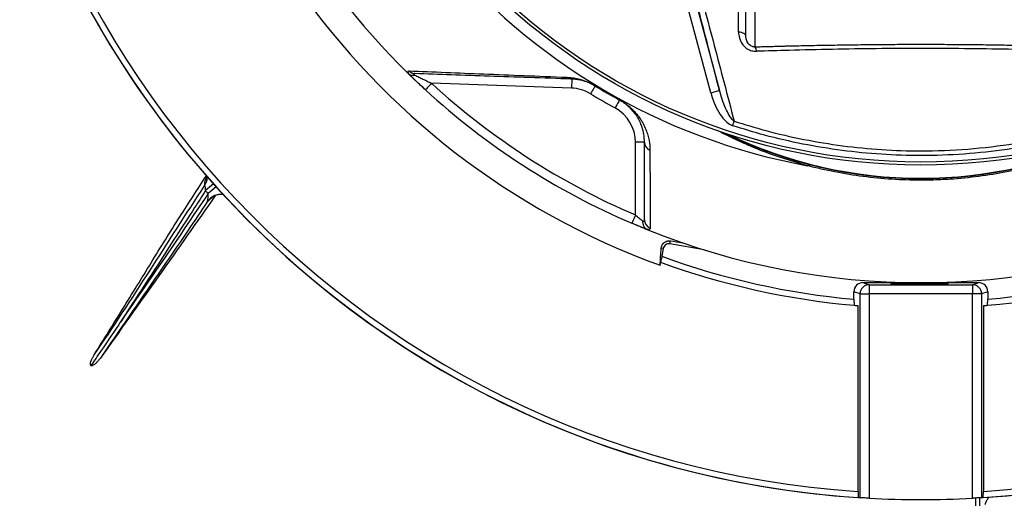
# Model space of a CAD drawing. Header units: millimetres. Extents: x 3239 to 9129, y 3304 to 9194.
# Tile 3 of 12: x 4689 to 6322, y 4676 to 5470. Entities that reach past the tile are written whole.
import ezdxf

# ---------------------------------------------------------------- set-up
doc = ezdxf.new("R2010")
doc.units = ezdxf.units.MM
doc.header["$LTSCALE"] = 5

msp = doc.modelspace()

# ---------------------------------------------------------------- linework, layer by layer
at = {"color": 7, "linetype": 'Continuous', "lineweight": 25}
for p, q in [((5893.6, 5442.4), (5893.6, 5554.6)), ((5908.6, 5539.8), (5908.6, 5425.3)), ((5835.3, 5349.1), (5797.9, 5488.7)), ((5812.4, 5492.6), (5849.8, 5352.9)), ((5604.4, 5356.8), (5372.3, 5364.9)), ((5725.4, 5266.9), (5710.4, 5266.9)), ((5710.4, 5146.3), (5710.4, 5266.9)), ((5729.1, 5122.3), (5704.5, 5132.5)), ((5767.5, 5098.4), (5768.4, 5103.4)), ((5824.3, 5088.4), (5767.5, 5098.4)), ((5756.4, 5090.7), (5753.2, 5091.2)), ((5756.4, 5090.7), (5754.1, 5077.8)), ((5751.2, 5062.8), (5753.4, 5073.4)), ((5754.1, 5077.8), (5753.4, 5073.4)), ((6087.6, 5034.1), (6279.6, 5034.1)), ((6087.6, 5034.1), (6097.9, 5030.7)), ((6097.9, 5030.7), (6269.4, 5030.7)), ((6097.9, 5030.7), (6097.9, 5015.7)), ((6269.4, 5030.7), (6279.6, 5034.1)), ((6269.4, 5030.7), (6269.4, 5015.7)), ((6072.6, 5006.5), (6072.6, 5019.1)), ((6082.9, 5015.7), (6072.6, 5019.1)), ((6082.9, 4677.3), (6082.9, 5015.7)), ((6082.9, 5015.7), (6097.9, 5015.7)), ((6097.9, 5015.7), (6097.9, 4676.4)), ((6269.4, 5015.7), (6097.9, 5015.7)), ((6269.4, 4676.4), (6269.4, 5015.7)), ((6284.4, 5015.7), (6269.4, 5015.7)), ((6294.6, 5019.1), (6284.4, 5015.7)), ((6284.4, 5015.7), (6284.4, 4677.3)), ((6294.6, 5019.1), (6294.6, 5006.5)), ((6072.6, 5006.5), (6073.2, 4996.4)), ((6294.1, 4996.4), (6294.6, 5006.5)), ((6079.5, 4687.5), (6079.5, 4995.9)), ((6287.8, 4995.9), (6287.8, 4687.5)), ((6079.5, 4687.5), (6080, 4677.5)), ((6287.3, 4677.5), (6287.8, 4687.5)), ((6283.8, 4677.3), (6269.4, 4676.4))]:
    msp.add_line(p, q, dxfattribs=at)
at = {"color": 7, "linetype": 'Continuous', "lineweight": 25, "flags": 128}
for points in [[(5893.6, 5442.4), (5893.4, 5443.7), (5892.8, 5445), (5891.7, 5446.1), (5890.2, 5447.2), (5888.4, 5448.1), (5886.3, 5448.8), (5884, 5449.4), (5881.5, 5449.7)], [(5362.1, 5353.9), (5354.4, 5361), (5333.3, 5381.2)], [(5604.9, 5371.8), (5604.9, 5371.5), (5604.9, 5370.7), (5604.8, 5369.3), (5604.8, 5367.4), (5604.7, 5365.1), (5604.6, 5362.6), (5604.5, 5359.7), (5604.4, 5356.8)], [(5372.3, 5364.9), (5370.3, 5362.8), (5368.4, 5360.7), (5366.7, 5358.8), (5365.1, 5357.1), (5363.9, 5355.7), (5362.9, 5354.7), (5362.3, 5354.1), (5362.1, 5353.9)], [(5643.7, 5360.2), (5643.5, 5360), (5643.1, 5359.3), (5642.4, 5358.1), (5641.4, 5356.5), (5640.2, 5354.5), (5638.9, 5352.3), (5637.4, 5349.9), (5635.9, 5347.4)], [(5643.9, 5360.6), (5643.8, 5360.5), (5643.8, 5360.4), (5643.7, 5360.4), (5643.7, 5360.3), (5643.7, 5360.3), (5643.7, 5360.3), (5643.7, 5360.2), (5643.7, 5360.2)], [(5835.3, 5349.1), (5838.1, 5349.8), (5840.8, 5350.5), (5843.3, 5351.2), (5845.5, 5351.8), (5847.3, 5352.3), (5848.7, 5352.6), (5849.5, 5352.8), (5849.8, 5352.9)], [(5683.9, 5337), (5683.7, 5336.8), (5683.3, 5336), (5682.7, 5334.8), (5681.8, 5333.2), (5680.7, 5331.2), (5679.4, 5328.9), (5678.1, 5326.4), (5676.7, 5323.9)], [(5684.1, 5337.4), (5684, 5337.3), (5684, 5337.2), (5683.9, 5337.1), (5683.9, 5337.1), (5683.9, 5337.1), (5683.9, 5337), (5683.9, 5337), (5683.9, 5337)], [(5871.7, 5294.5), (5872, 5295.5), (5872.3, 5296.5), (5872.6, 5297.4), (5873, 5298.4), (5873.3, 5299.3), (5873.6, 5300.2), (5873.8, 5301.1), (5874.1, 5302)], [(5710.4, 5146.3), (5709.3, 5143.6), (5708.2, 5141), (5707.1, 5138.7), (5706.3, 5136.6), (5705.5, 5134.8), (5705, 5133.6), (5704.6, 5132.8), (5704.5, 5132.5)]]:
    msp.add_lwpolyline(points, dxfattribs=at)
at = {"color": 7, "linetype": 'Continuous', "lineweight": 25}
for radius in [2945, 2500, 2470, 2467, 2375, 2346.9, 2328.7, 1020, 1015]:
    msp.add_circle((6183.6, 6249.1), radius, dxfattribs=at)
for centre, radius, start, end in [((6183.6, 6249.1), 1575, 273.774, 266.226), ((6183.6, 6249.1), 1575, 273.774, 157.5), ((6183.6, 6249.1), 1565, 273.8174, 266.1826), ((6183.6, 6249.1), 1262.6, 110.0275, 249.9725), ((6183.6, 6249.1), 1038.2, 100.4364, 259.5636), ((6183.6, 6249.1), 1575, 157.5, 266.226), ((6183.6, 6249.1), 1215, 193.4126, 225.5852), ((5897.8, 5417.5), 13.3, 1.4487, 35.5793), ((5345.3, 5394.7), 13.8, 221.9581, 267.7201), ((5605.4, 5384.8), 13, 231.1748, 267.7707), ((6183.6, 6249.1), 1200, 227.4582, 246.7751), ((5602.1, 5291.9), 65, 58.721, 88), ((6183.6, 6249.1), 1040, 238.721, 241.279), ((6183.6, 6249.1), 1039.6, 238.721, 241.279), ((6183.6, 6249.1), 1215, 227.4582, 246.7751), ((6183.6, 6249.1), 1055, 238.721, 241.279), ((5645.4, 5266.9), 65, 0, 61.279), ((6183.6, 6249.1), 2437.5, 203.4403, 246.5597), ((6183.6, 5944.1), 737.5, 243.7466, 296.2534), ((5740, 5267), 14.5, 180.4502, 247.5658), ((6000.5, 5219.5), 9.85, 78.3105, 119.9573), ((4971.6, 5210.2), 28.9, 327.277, 356.2251), ((5024.7, 5151.8), 29.3, 114.6965, 145.9641), ((5740, 5138.2), 14.6, 180.4741, 249.9722), ((6183.6, 6249.1), 1215, 248.1183, 291.8817), ((5765.9, 5089), 9.59, 80, 170), ((6183.6, 6249.1), 1257.5, 249.9309, 264.9596), ((6183.6, 6249.1), 1247.5, 249.8618, 264.8949), ((6183.6, 6249.1), 1257.5, 275.0404, 290.0681), ((6183.6, 6249.1), 1247.5, 275.1051, 290.1382), ((6097.9, 5015.7), 15, 90.0965, 179.9733), ((6269.4, 5015.7), 15, 0.0267, 89.9035), ((6183.6, 6249.1), 1257.5, 264.9596, 265.2472), ((6183.6, 6249.1), 1257.5, 274.7528, 275.0404), ((6183.6, 6249.1), 1575, 266.226, 266.3326), ((6183.6, 6249.1), 1575, 266.8785, 273.1215), ((6183.6, 6249.1), 1575, 273.6674, 273.774)]:
    msp.add_arc(centre, radius, start, end, dxfattribs=at)
at = {"color": 8, "linetype": 'Continuous', "lineweight": 25}
for centre, radius, start, end in [((6183.6, 5944.1), 736.8, 244.1486, 295.8514), ((5166.3, 4998.1), 253, 127.8922, 131.7889), ((5175.7, 4989.2), 259.3, 128.2332, 132.0254), ((6527.5, 4673.7), 253.1, 179.3216, 183.2169), ((6540.3, 4675.5), 259.4, 179.6625, 183.4534)]:
    msp.add_arc(centre, radius, start, end, dxfattribs=at)
at = {"color": 7, "linetype": 'Continuous', "lineweight": 25}
for centre, major_axis, start_param, end_param in [((6087.7, 5019.1), (-14.3, 4.7), 5.034353, 6.604236), ((6279.6, 5019.1), (-14.3, -4.7), 2.820542, 4.390425)]:
    msp.add_ellipse(centre, major_axis=major_axis, ratio=0.998478, start_param=start_param, end_param=end_param, dxfattribs=at)
msp.add_ellipse((6181.3, 5031.8), major_axis=(47.5, 0), ratio=0.017455, dxfattribs=at)
for points, knots in [([(5849.8, 5352.9), (5848.4, 5358.3), (5836.5, 5404.7), (5824.3, 5451.5), (5813.6, 5492.9)], [0, 0, 0, 0, 0.116776, 1, 1, 1, 1]), ([(5824.7, 5489.7), (5835.6, 5448.3), (5852.3, 5385.3), (5868.6, 5323.2), (5874.1, 5302)], [0, 0, 0, 0, 0.658362, 1, 1, 1, 1]), ([(5881.5, 5449.7), (5881.5, 5458.4), (5881.5, 5471.9), (5881.6, 5485.3), (5881.6, 5490.1)], [0, 0, 0, 0, 0.6462209, 1, 1, 1, 1]), ([(5881.5, 5449.7), (5881.5, 5448.2), (5881.7, 5442.9), (5884.1, 5434.9), (5889.4, 5427), (5895.7, 5421.7), (5903.2, 5418.3), (5908.5, 5418), (5911.1, 5417.9)], [0, 0, 0, 0, 0.1010419, 0.3576252, 0.5320121, 0.6877954, 0.8439007, 1, 1, 1, 1]), ([(5893.8, 5439.8), (5893.8, 5439.9), (5893.6, 5440.8), (5893.6, 5441.6), (5893.6, 5442.4)], [0, 0, 0, 0, 0.043667, 1, 1, 1, 1]), ([(5908.6, 5425.3), (5911.5, 5425.4), (5917.3, 5425.5), (5925.9, 5425.8), (5934.5, 5426), (5943, 5426.2), (5951.5, 5426.5), (5960, 5426.7), (5968.4, 5426.9), (5985.5, 5427.3), (6011.1, 5427.8), (6045.5, 5428.4), (6079.9, 5428.9), (6114.5, 5429.3), (6149, 5429.5), (6183.5, 5429.5), (6218, 5429.5), (6252.5, 5429.3), (6287.1, 5428.9), (6315.8, 5428.5), (6338.6, 5428.1), (6355.4, 5427.8), (6372.3, 5427.5), (6389.3, 5427.1), (6406.5, 5426.7), (6423.8, 5426.3), (6441.2, 5425.8), (6452.8, 5425.4), (6458.6, 5425.3)], [0, 0, 0, 0, 0.015939, 0.031794, 0.047567, 0.063258, 0.078867, 0.094395, 0.109843, 0.12521, 0.188192, 0.250162, 0.312872, 0.374969, 0.437621, 0.500012, 0.561814, 0.624018, 0.686676, 0.749836, 0.780101, 0.810643, 0.841468, 0.872581, 0.903986, 0.935688, 0.967691, 1, 1, 1, 1]), ([(6456.2, 5417.9), (6438, 5418.4), (6395.8, 5419.7), (6329, 5421.3), (6255.9, 5422.3), (6182.7, 5422.7), (6109.7, 5422.3), (6037.1, 5421.2), (5970.8, 5419.7), (5929.1, 5418.4), (5911.1, 5417.9)], [0, 0, 0, 0, 0.101428, 0.234929, 0.368527, 0.501991, 0.634583, 0.767307, 0.899937, 1, 1, 1, 1]), ([(5333.3, 5381.2), (5333.6, 5380.9), (5333.9, 5380.6), (5334.5, 5380.1), (5334.9, 5379.9), (5335.1, 5379.7)], [0, 0, 0, 0, 0.5, 0.5, 1, 1, 1, 1]), ([(5362.1, 5353.9), (5359.5, 5356.3), (5356.8, 5358.8), (5351.6, 5363.7), (5349, 5366.1), (5345.3, 5369.7), (5344, 5370.8), (5341.6, 5373.1), (5340.5, 5374.2), (5338.2, 5376.4), (5337.2, 5377.5), (5335.1, 5379.4), (5334.2, 5380.4), (5333.3, 5381.2)], [0, 0, 0, 0, 0.25, 0.25, 0.5, 0.5, 0.625, 0.625, 0.75, 0.75, 0.875, 0.875, 1, 1, 1, 1]), ([(5335.1, 5379.7), (5334.6, 5380.6), (5334.2, 5381.4), (5333.6, 5382.9), (5333.4, 5383.5), (5333.4, 5384.5), (5333.6, 5384.9), (5334.1, 5385.4), (5334.5, 5385.5), (5335, 5385.5)], [0, 0, 0, 0, 0.25, 0.25, 0.5, 0.5, 0.75, 0.75, 1, 1, 1, 1]), ([(5335, 5385.5), (5354.9, 5384.6), (5375.1, 5383.8), (5416.4, 5382.1), (5437.5, 5381.2), (5480.8, 5379.5), (5503, 5378.5), (5548.9, 5376.7), (5572.6, 5375.7), (5597.3, 5374.7)], [0, 0, 0, 0, 0.25, 0.25, 0.5, 0.5, 0.75, 0.75, 1, 1, 1, 1]), ([(5335.1, 5379.7), (5335.7, 5379.3), (5336.4, 5378.9), (5337.8, 5378.4), (5338.6, 5378.2), (5340.2, 5378), (5341.1, 5378), (5342.3, 5378), (5342.8, 5378.1), (5343.6, 5378.2), (5344.1, 5378.3), (5344.5, 5378.4)], [0, 0, 0, 0, 0.25, 0.25, 0.5, 0.5, 0.75, 0.75, 0.875, 0.875, 1, 1, 1, 1]), ([(5344.8, 5380.9), (5344.3, 5380.9), (5343.9, 5380.9), (5343.4, 5380.7), (5343.2, 5380.5), (5343.2, 5380.1), (5343.3, 5379.8), (5343.8, 5379.1), (5344.1, 5378.7), (5344.5, 5378.4)], [0, 0, 0, 0, 0.25, 0.25, 0.5, 0.5, 0.75, 0.75, 1, 1, 1, 1]), ([(5344.5, 5378.4), (5345.5, 5377.9), (5346.6, 5377.3), (5348.8, 5376.2), (5349.9, 5375.7), (5353.3, 5374), (5355.6, 5372.9), (5360.3, 5370.6), (5362.7, 5369.5), (5367.5, 5367.2), (5369.9, 5366.1), (5372.3, 5364.9)], [0, 0, 0, 0, 0.125, 0.125, 0.25, 0.25, 0.5, 0.5, 0.75, 0.75, 1, 1, 1, 1]), ([(5604.9, 5371.8), (5580.5, 5372.7), (5557, 5373.5), (5511.5, 5375.1), (5489.5, 5375.8), (5446.5, 5377.3), (5425.6, 5378.1), (5384.6, 5379.5), (5364.5, 5380.2), (5344.8, 5380.9)], [0, 0, 0, 0, 0.25, 0.25, 0.5, 0.5, 0.75, 0.75, 1, 1, 1, 1]), ([(5597.3, 5374.7), (5600, 5374.6), (5602.7, 5374.3), (5608.8, 5373.6), (5612, 5373), (5617.4, 5371.7), (5619.3, 5371.2), (5623.4, 5370), (5625.5, 5369.3), (5629.1, 5367.9), (5630.3, 5367.4), (5632.8, 5366.4), (5634.1, 5365.8), (5636.8, 5364.5), (5638.2, 5363.8), (5641, 5362.2), (5642.4, 5361.4), (5643.9, 5360.6)], [0, 0, 0, 0, 0.25, 0.25, 0.5, 0.5, 0.625, 0.625, 0.75, 0.75, 0.8125, 0.8125, 0.875, 0.875, 0.9375, 0.9375, 1, 1, 1, 1]), ([(5643.7, 5360.2), (5642.3, 5361), (5641, 5361.8), (5639.1, 5362.8), (5638.4, 5363.1), (5637.2, 5363.8), (5636.6, 5364.1), (5634.8, 5364.9), (5633.7, 5365.4), (5631.5, 5366.3), (5630.5, 5366.7), (5627.6, 5367.7), (5625.8, 5368.3), (5622.5, 5369.2), (5621, 5369.6), (5616.6, 5370.6), (5614.1, 5371), (5609.3, 5371.6), (5607, 5371.7), (5604.9, 5371.8)], [0, 0, 0, 0, 0.0625, 0.0625, 0.09375, 0.09375, 0.125, 0.125, 0.1875, 0.1875, 0.25, 0.25, 0.375, 0.375, 0.5, 0.5, 0.75, 0.75, 1, 1, 1, 1]), ([(5835.3, 5349.1), (5835.7, 5347.8), (5837.6, 5340.8), (5842.1, 5328.4), (5850, 5313.7), (5858.9, 5302.5), (5866.4, 5296.5), (5870.7, 5294.9), (5871.7, 5294.5)], [0, 0, 0, 0, 0.059074, 0.3214235, 0.5832531, 0.7972879, 0.9516162, 1, 1, 1, 1]), ([(5874.1, 5302), (5873.5, 5302.4), (5870.9, 5304.5), (5866.4, 5310.5), (5860.8, 5321), (5855.3, 5334.5), (5851.8, 5345.6), (5850.1, 5351.8), (5849.8, 5352.9)], [0, 0, 0, 0, 0.037984, 0.175955, 0.387905, 0.662463, 0.937232, 1, 1, 1, 1]), ([(5725.4, 5266.9), (5725.4, 5271.2), (5725.1, 5275.7), (5723.9, 5282.7), (5723.4, 5285.1), (5722, 5290.1), (5721.2, 5292.6), (5719.2, 5297.8), (5718.1, 5300.5), (5715.9, 5304.8), (5715.1, 5306.3), (5713.3, 5309.3), (5712.3, 5310.8), (5710.1, 5314), (5708.9, 5315.7), (5706, 5319.1), (5704.5, 5320.9), (5701.6, 5323.9), (5700.5, 5324.9), (5698.2, 5327), (5696.9, 5328.1), (5694.7, 5329.9), (5693.9, 5330.5), (5692.2, 5331.8), (5691.3, 5332.4), (5689.4, 5333.7), (5688.4, 5334.4), (5686.2, 5335.7), (5685, 5336.4), (5683.9, 5337)], [0, 0, 0, 0, 0.25, 0.25, 0.375, 0.375, 0.5, 0.5, 0.625, 0.625, 0.6875, 0.6875, 0.75, 0.75, 0.8125, 0.8125, 0.875, 0.875, 0.90625, 0.90625, 0.9375, 0.9375, 0.953125, 0.953125, 0.96875, 0.96875, 0.984375, 0.984375, 1, 1, 1, 1]), ([(5684.1, 5337.4), (5685.3, 5336.7), (5686.4, 5336), (5688.7, 5334.6), (5689.8, 5333.9), (5693, 5331.8), (5694.9, 5330.5), (5698.4, 5327.8), (5700, 5326.5), (5702.8, 5324), (5704.1, 5322.8), (5706.6, 5320.4), (5707.7, 5319.3), (5709.7, 5317.1), (5710.7, 5316), (5713.3, 5312.9), (5714.9, 5310.9), (5717.7, 5307), (5718.9, 5305.1), (5721.2, 5301.5), (5722.2, 5299.7), (5725, 5294.5), (5726.5, 5291.2), (5729, 5284.8), (5730, 5281.8), (5731.7, 5275.8), (5732.4, 5272.8), (5733.9, 5264.3), (5734.4, 5258.8), (5734.4, 5253.5)], [0, 0, 0, 0, 0.015625, 0.015625, 0.03125, 0.03125, 0.0625, 0.0625, 0.09375, 0.09375, 0.125, 0.125, 0.15625, 0.15625, 0.1875, 0.1875, 0.25, 0.25, 0.3125, 0.3125, 0.375, 0.375, 0.5, 0.5, 0.625, 0.625, 0.75, 0.75, 1, 1, 1, 1]), ([(6495.6, 5294.5), (6486.3, 5291.6), (6454.2, 5281.4), (6398.1, 5267.2), (6327.2, 5254.3), (6255.6, 5246.6), (6185.8, 5244), (6118.1, 5246.3), (6052.9, 5252.7), (5988.2, 5263.4), (5927.6, 5277.2), (5889.2, 5289.1), (5871.7, 5294.5)], [0, 0, 0, 0, 0.046153, 0.159466, 0.273072, 0.386677, 0.49999, 0.603167, 0.706564, 0.809962, 0.913138, 1, 1, 1, 1]), ([(5874.1, 5302), (5891.5, 5296.6), (5929.6, 5284.8), (5989.7, 5271.1), (6053.9, 5260.5), (6118.7, 5254.1), (6188, 5251.8), (6261.8, 5254.8), (6339.5, 5263.9), (6407.4, 5277.4), (6458.4, 5291), (6483.9, 5299), (6493.2, 5302)], [0, 0, 0, 0, 0.086863, 0.19004, 0.293436, 0.396833, 0.500009, 0.624134, 0.74845, 0.872574, 0.953846, 1, 1, 1, 1]), ([(6371.7, 5228), (6341.7, 5220.2), (6311, 5214.3), (6264, 5208.2), (6248.2, 5206.6), (6224.1, 5205.1), (6216.1, 5204.7), (6203.9, 5204.3), (6199.9, 5204.2), (6191.7, 5204), (6187.7, 5204), (6151.3, 5204), (6119.5, 5206.1), (6072.4, 5212.2), (6056.8, 5214.7), (6033.6, 5219.2), (6025.9, 5220.8), (6010.7, 5224.3), (6003.1, 5226.1), (5995.6, 5228)], [0, 0, 0, 0, 0.25, 0.25, 0.375, 0.375, 0.4375, 0.4375, 0.46875, 0.46875, 0.5, 0.5, 0.75, 0.75, 0.875, 0.875, 0.9375, 0.9375, 1, 1, 1, 1]), ([(4812.8, 4914.3), (4828.6, 4939.7), (4860.4, 4990.4), (4907.2, 5067), (4953.1, 5141.1), (4984.5, 5189.1), (4999.4, 5212)], [0, 0, 0, 0, 0.255442, 0.510891, 0.766337, 1, 1, 1, 1]), ([(4812.8, 4914.3), (4844.5, 4960.2), (4874.9, 5007), (4935.3, 5100.9), (4965.2, 5148), (4995.9, 5194.6)], [0, 0, 0, 0, 0.5, 0.5, 1, 1, 1, 1]), ([(4997.7, 5186.7), (4997.7, 5187.6), (4997.7, 5188.5), (4997.5, 5190.3), (4997.5, 5191.3), (4997.2, 5192.6), (4997.1, 5193), (4996.9, 5193.8), (4996.8, 5194.1), (4996.4, 5194.7), (4996.1, 5194.8), (4995.9, 5194.6)], [0, 0, 0, 0, 0.25, 0.25, 0.5, 0.5, 0.625, 0.625, 0.75, 0.75, 1, 1, 1, 1]), ([(5014.1, 5179.1), (4982.8, 5134.4), (4919.6, 5044.1), (4855.5, 4954.4), (4823.1, 4909)], [0, 0, 0, 0, 0.494528, 1, 1, 1, 1]), ([(4997.7, 5186.7), (4991.6, 5177.4), (4964.9, 5136.7), (4918.5, 5063.7), (4877.4, 5000.7), (4856.8, 4969.2)], [0, 0, 0, 0, 0.12849, 0.564247, 1, 1, 1, 1]), ([(4856.8, 4969.2), (4892.4, 5020.4), (4941.3, 5090.9), (4989.1, 5162.3), (5002.1, 5181.8)], [0, 0, 0, 0, 0.726072, 1, 1, 1, 1]), ([(5000.4, 5168.2), (5000.6, 5168.5), (5000.7, 5168.9), (5001, 5169.7), (5001.1, 5170.2), (5001.4, 5171.7), (5001.6, 5172.8), (5001.8, 5175.2), (5002, 5176.4), (5002.1, 5179.1), (5002.1, 5180.4), (5002.1, 5181.8)], [0, 0, 0, 0, 0.125, 0.125, 0.25, 0.25, 0.5, 0.5, 0.75, 0.75, 1, 1, 1, 1]), ([(5012.5, 5178.3), (5013.2, 5178.6), (5015.5, 5179.9), (5019.8, 5180.8), (5024.1, 5181.2), (5026.3, 5180.9), (5026.9, 5180.9)], [0, 0, 0, 0, 0.143078, 0.522014, 0.869851, 1, 1, 1, 1]), ([(5000.4, 5168.2), (4989.9, 5152.5), (4955.5, 5101.2), (4895.8, 5015.2), (4847.3, 4944.4), (4823.1, 4909)], [0, 0, 0, 0, 0.18041, 0.590205, 1, 1, 1, 1]), ([(5710.4, 5146.3), (5712.7, 5144.3), (5715, 5142.4), (5718.3, 5139.7), (5719.3, 5138.9), (5721.2, 5137.3), (5722.1, 5136.6), (5722.9, 5135.9)], [0, 0, 0, 0, 0.5, 0.5, 0.75, 0.75, 1, 1, 1, 1]), ([(5730.8, 5121.6), (5730.1, 5121.9), (5729.4, 5122.2), (5727.7, 5122.9), (5726.8, 5123.2), (5724.8, 5124), (5723.8, 5124.4), (5721.7, 5125.3), (5720.6, 5125.8), (5717.1, 5127.2), (5714.7, 5128.2), (5710.9, 5129.8), (5709.7, 5130.3), (5707.1, 5131.4), (5705.8, 5132), (5704.5, 5132.5)], [0, 0, 0, 0, 0.125, 0.125, 0.25, 0.25, 0.375, 0.375, 0.5, 0.5, 0.75, 0.75, 0.875, 0.875, 1, 1, 1, 1]), ([(5729.1, 5122.4), (5728, 5123), (5727.1, 5123.8), (5725.9, 5125.2), (5725.5, 5125.7), (5724.8, 5126.8), (5724.5, 5127.4), (5723.7, 5129.1), (5723.3, 5130.4), (5723, 5132.5), (5722.9, 5133.1), (5722.8, 5134.5), (5722.8, 5135.2), (5722.9, 5135.9)], [0, 0, 0, 0, 0.25, 0.25, 0.375, 0.375, 0.5, 0.5, 0.75, 0.75, 0.875, 0.875, 1, 1, 1, 1]), ([(5722.9, 5135.9), (5723.3, 5135.9), (5723.7, 5135.9), (5724.3, 5136.1), (5724.6, 5136.3), (5725.2, 5136.8), (5725.4, 5137.4), (5725.4, 5138.1)], [0, 0, 0, 0, 0.25, 0.25, 0.5, 0.5, 1, 1, 1, 1]), ([(5735, 5124.5), (5735, 5123.7), (5734.5, 5123.1), (5732.5, 5122.4), (5731, 5122.3), (5729.1, 5122.4)], [0, 0, 0, 0, 0.5, 0.5, 1, 1, 1, 1]), ([(5753.2, 5091.2), (5753.3, 5092.7), (5753.7, 5094), (5754.7, 5096.6), (5755.5, 5097.9), (5757, 5099.6), (5757.5, 5100.1), (5758.8, 5101.1), (5759.5, 5101.6), (5761.2, 5102.5), (5762.1, 5102.9), (5763.9, 5103.3), (5764.5, 5103.4), (5765.7, 5103.5), (5766.2, 5103.5), (5767.1, 5103.5), (5767.7, 5103.5), (5768.4, 5103.4)], [0, 0, 0, 0, 0.25, 0.25, 0.5, 0.5, 0.625, 0.625, 0.75, 0.75, 0.875, 0.875, 0.9375, 0.9375, 0.96875, 0.96875, 1, 1, 1, 1]), ([(4856.8, 4969.2), (4856.8, 4969.1), (4854.6, 4965.9), (4843.8, 4949.9), (4827.4, 4925.7), (4813.1, 4904.8), (4807.3, 4896.5)], [0, 0, 0, 0, 0.002884, 0.133379, 0.655365, 1, 1, 1, 1]), ([(4807.3, 4896.5), (4807, 4896.7), (4806.8, 4897.1), (4806.6, 4897.9), (4806.5, 4898.3), (4806.5, 4899.5), (4806.6, 4900.4), (4807.1, 4902.7), (4807.6, 4904.3), (4808.9, 4907.3), (4809.6, 4908.7), (4811.1, 4911.6), (4811.9, 4912.9), (4812.8, 4914.3)], [0, 0, 0, 0, 0.0625, 0.0625, 0.125, 0.125, 0.25, 0.25, 0.5, 0.5, 0.75, 0.75, 1, 1, 1, 1]), ([(4823.1, 4909), (4822.1, 4907.6), (4821, 4906.2), (4818.8, 4903.5), (4817.6, 4902.2), (4815.1, 4899.8), (4813.7, 4898.6), (4811.5, 4897.1), (4810.7, 4896.7), (4809.5, 4896.3), (4809, 4896.2), (4808.2, 4896.1), (4807.7, 4896.2), (4807.3, 4896.5)], [0, 0, 0, 0, 0.25, 0.25, 0.5, 0.5, 0.75, 0.75, 0.875, 0.875, 0.9375, 0.9375, 1, 1, 1, 1]), ([(6097.9, 4676.4), (6096.2, 4676.5), (6092.8, 4676.7), (6088.3, 4677), (6084.9, 4677.2), (6083.2, 4677.3), (6083, 4677.3), (6082.9, 4677.3)], [0, 0, 0, 0, 0.222543, 0.445088, 0.66753, 0.889618, 1, 1, 1, 1]), ([(6284.4, 4677.3), (6284.1, 4677.3), (6283.6, 4677.2), (6280.8, 4677.1), (6276.8, 4676.8), (6272.8, 4676.6), (6270.3, 4676.4), (6269.4, 4676.4)], [0, 0, 0, 0, 0.22161, 0.443211, 0.665058, 0.887317, 1, 1, 1, 1]), ([(6290.6, 4665.8), (6290.8, 4666.5), (6291.2, 4669.1), (6293.2, 4673.1), (6295.4, 4676.5), (6296.8, 4677.9), (6297.1, 4678.2)], [0, 0, 0, 0, 0.150039, 0.5474, 0.912155, 1, 1, 1, 1])]:
    msp.add_open_spline(points, degree=3, knots=knots, dxfattribs=at)
at = {"color": 8, "linetype": 'Continuous', "lineweight": 25}
for points, knots in [([(5908.6, 5425.3), (5907.7, 5425.3), (5906.4, 5425.3), (5904, 5425.8), (5902.3, 5426.5), (5900, 5428), (5897.5, 5430.2), (5894.9, 5434.5), (5894.2, 5437.8), (5893.8, 5439.8)], [0, 0, 0, 0, 0.107651, 0.15111, 0.271009, 0.301758, 0.466508, 0.672574, 1, 1, 1, 1]), ([(5995.6, 5228), (5981.2, 5232.2), (5952.4, 5240.5), (5916.6, 5253.8), (5887.3, 5266.3), (5864.2, 5277.1), (5851, 5283.9), (5844.8, 5287.1)], [0, 0, 0, 0, 0.2486217, 0.4971577, 0.6699983, 0.8431958, 1, 1, 1, 1]), ([(4995.9, 5194.6), (4996.2, 5198.1), (4996.6, 5203.1), (4999.4, 5209.1), (5000.2, 5210.8)], [0, 0, 0, 0, 0.716192, 1, 1, 1, 1]), ([(5013.1, 5179.3), (5011.1, 5177.5), (5005.9, 5172.8), (5002.5, 5169.9), (5000.4, 5168.2)], [0, 0, 0, 0, 0.394859, 1, 1, 1, 1])]:
    msp.add_open_spline(points, degree=3, knots=knots, dxfattribs=at)
at = {"color": 7, "linetype": 'Continuous', "lineweight": 25}
for points in [[(5725.4, 5138.1), (5725.4, 5180.6), (5725.4, 5223.5), (5725.4, 5266.9)], [(5734.4, 5253.5), (5734.6, 5210.1), (5734.8, 5167.1), (5735, 5124.5)], [(5002.1, 5181.8), (5000.6, 5183.5), (4999.2, 5185.1), (4997.7, 5186.7)], [(5729.1, 5122.4), (5729.6, 5122.1), (5730.2, 5121.9), (5730.8, 5121.6)], [(5768.4, 5103.4), (5774.7, 5102.4), (5781.2, 5101.4), (5787.8, 5100.3)], [(5751.2, 5062.8), (5751.9, 5072.3), (5752.6, 5081.7), (5753.2, 5091.2)]]:
    msp.add_open_spline(points, degree=3, dxfattribs=at)

doc.saveas('drawing.dxf')
